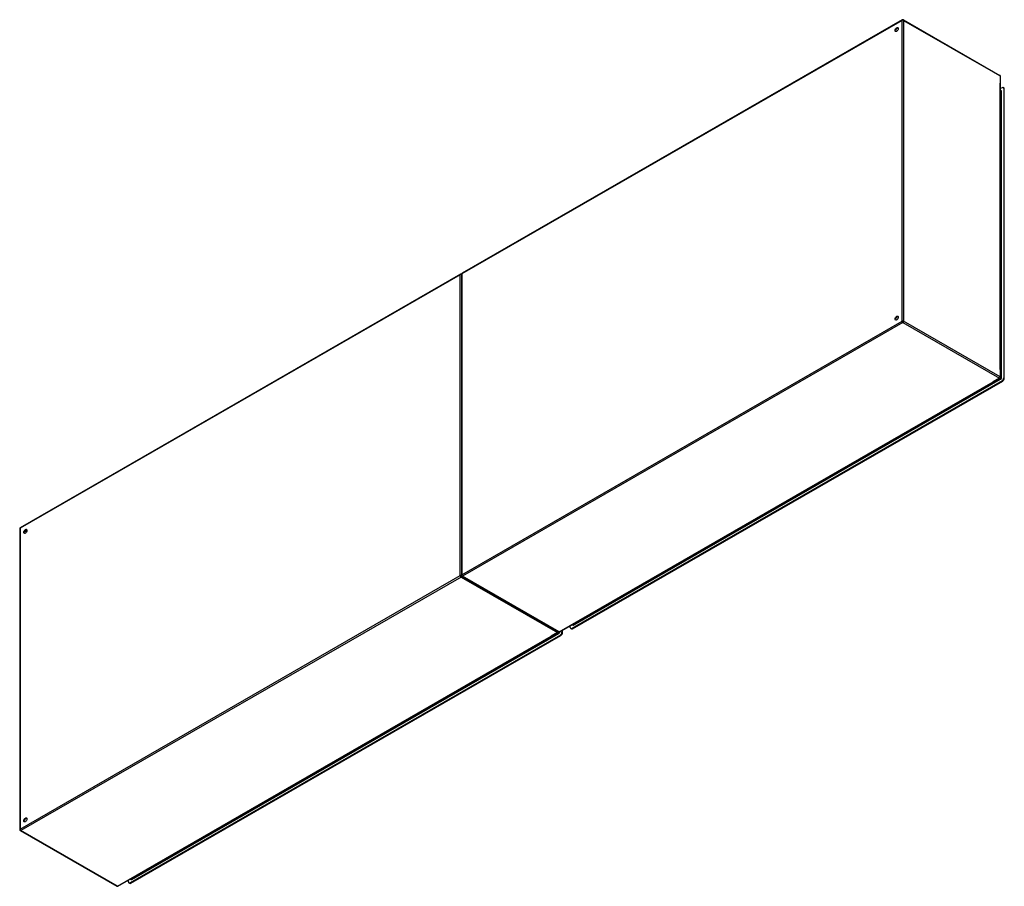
# Model space of a CAD drawing. Header units: inches. Extents: x 463.6 to 548.7, y 179 to 253.9.
import ezdxf

# ---------------------------------------------------------------- set-up
doc = ezdxf.new("R2010")
doc.units = ezdxf.units.IN
doc.header["$MEASUREMENT"] = 0
doc.layers.add('Visible Edges(ANSI)', color=7, linetype='Continuous', lineweight=25)
doc.layers.add('Visible Tangent Edges(ANSI)', color=7, linetype='Continuous', lineweight=25)

msp = doc.modelspace()

# ---------------------------------------------------------------- linework, layer by layer
at = {"layer": 'Visible Edges(ANSI)'}
for p, q in [((539.885, 253.898), (501.841, 231.99)), ((539.984, 253.898), (548.329, 249.092)), ((548.379, 223.006), (548.379, 249.006)), ((548.518, 248.035), (548.379, 247.954)), ((548.379, 247.761), (548.413, 247.741)), ((548.665, 248.017), (548.617, 248.044)), ((548.658, 247.954), (548.658, 222.951)), ((548.706, 222.923), (548.706, 247.926)), ((501.701, 231.909), (463.657, 210.001)), ((501.792, 231.904), (501.792, 205.904)), ((510.285, 201.013), (548.329, 222.921)), ((548.518, 222.71), (511.337, 201.298)), ((511.385, 201.271), (548.566, 222.682)), ((463.608, 209.915), (463.608, 183.916)), ((501.841, 205.818), (510.186, 201.013)), ((472.102, 179.024), (510.145, 200.932)), ((510.474, 201.121), (510.474, 200.962)), ((510.522, 200.935), (510.522, 201.149)), ((511.198, 201.379), (511.198, 201.538)), ((511.287, 201.261), (511.239, 201.289)), ((511.367, 201.635), (511.399, 201.617)), ((510.335, 200.721), (473.153, 179.31)), ((473.201, 179.282), (510.383, 200.694)), ((463.657, 183.83), (472.003, 179.024)), ((473.183, 179.647), (473.215, 179.629)), ((473.014, 179.391), (473.014, 179.549)), ((473.103, 179.273), (473.055, 179.3))]:
    msp.add_line(p, q, dxfattribs=at)
for centre, start, end in [((539.934, 253.812), 60.06401, 119.93599), ((548.28, 249.006), 0, 60.06401), ((501.751, 231.823), 65.25253, 119.93599), ((501.891, 231.904), 119.93599, 180), ((548.28, 223.006), 299.93599, 0), ((463.707, 209.915), 119.93599, 180), ((501.891, 205.904), 180, 240.06401), ((510.096, 201.018), 299.93599, 354.61946), ((510.236, 201.098), 240.06401, 299.93599), ((463.707, 183.916), 180, 240.06401), ((472.052, 179.11), 240.06401, 299.93599)]:
    msp.add_arc(centre, 0.099, start, end, dxfattribs=at)
for centre, major_axis in [((539.404, 253.055), (-0.097, -0.169)), ((539.404, 228.12), (-0.097, -0.169)), ((464.097, 209.688), (0.097, 0.169)), ((464.097, 184.753), (0.097, 0.169))]:
    msp.add_ellipse(centre, major_axis=major_axis, ratio=0.578093, dxfattribs=at)
for centre, major_axis, start_param, end_param in [((539.452, 253.027), (0.097, 0.169), 0.24866, 2.892933), ((548.518, 247.874), (0.098, 0.171), 5.495853, 7.06665), ((548.566, 247.846), (0.098, 0.171), 5.495853, 6.283185), ((539.452, 228.092), (0.097, 0.169), 0.24866, 2.892933), ((548.518, 222.871), (-0.098, -0.171), 0.783464, 2.354261), ((548.566, 222.843), (0.098, 0.171), 3.925057, 5.495853), ((464.145, 209.661), (0.097, 0.169), 0.24866, 2.892933), ((510.335, 200.882), (-0.098, -0.171), 0.783464, 2.354261), ((510.383, 200.855), (0.098, 0.171), 3.925057, 5.495853), ((511.337, 201.459), (-0.098, -0.171), 5.495853, 7.06665), ((511.385, 201.432), (-0.098, -0.171), 0, 0.783464), ((464.145, 184.726), (0.097, 0.169), 0.24866, 2.892933), ((473.153, 179.471), (-0.098, -0.171), 5.495853, 7.06665), ((473.201, 179.443), (-0.098, -0.171), 0, 0.783464)]:
    msp.add_ellipse(centre, major_axis=major_axis, ratio=0.578093, start_param=start_param, end_param=end_param, dxfattribs=at)
at = {"layer": 'Visible Tangent Edges(ANSI)'}
for p, q in [((539.864, 253.852), (501.821, 231.944)), ((539.864, 227.852), (539.864, 253.852)), ((540.004, 253.852), (548.35, 249.046)), ((540.004, 253.852), (540.004, 227.852)), ((548.35, 249.046), (548.35, 248.413)), ((548.35, 223.68), (548.35, 248.413)), ((548.379, 247.727), (548.433, 247.696)), ((548.433, 247.696), (548.433, 223.001)), ((548.477, 223.001), (548.477, 247.696)), ((548.658, 247.954), (548.706, 247.926)), ((501.681, 231.863), (463.637, 209.956)), ((501.681, 205.864), (501.681, 231.863)), ((501.821, 231.944), (501.821, 205.944)), ((501.821, 205.944), (539.864, 227.852)), ((539.934, 227.731), (501.891, 205.823)), ((539.934, 227.731), (548.28, 222.925)), ((548.35, 223.047), (540.004, 227.852)), ((548.35, 223.68), (548.35, 223.047)), ((548.433, 223.001), (548.379, 223.033)), ((510.236, 201.018), (547.737, 222.613)), ((511.47, 201.584), (548.385, 222.842)), ((511.52, 201.663), (548.292, 222.839)), ((548.28, 222.925), (547.737, 222.613)), ((548.363, 222.88), (548.292, 222.839)), ((548.311, 222.91), (548.363, 222.88)), ((548.518, 222.71), (548.566, 222.682)), ((548.706, 222.923), (548.658, 222.951)), ((463.637, 209.956), (463.637, 183.956)), ((464.184, 209.615), (464.038, 209.699)), ((464.206, 209.653), (464.06, 209.737)), ((463.637, 183.956), (501.681, 205.864)), ((501.751, 205.743), (463.707, 183.835)), ((501.751, 205.743), (510.096, 200.937)), ((510.236, 201.018), (501.891, 205.823)), ((473.286, 179.595), (510.201, 200.853)), ((473.336, 179.674), (510.108, 200.85)), ((510.096, 200.937), (509.553, 200.625)), ((510.179, 200.891), (510.108, 200.85)), ((510.127, 200.921), (510.179, 200.891)), ((510.293, 201.013), (510.293, 201.017)), ((510.522, 200.935), (510.474, 200.962)), ((511.385, 201.271), (511.337, 201.298)), ((511.448, 201.622), (511.396, 201.652)), ((511.52, 201.663), (511.448, 201.622)), ((472.052, 179.029), (509.553, 200.625)), ((510.335, 200.721), (510.383, 200.694)), ((472.052, 179.029), (463.707, 183.835)), ((473.264, 179.633), (473.212, 179.664)), ((473.336, 179.674), (473.264, 179.633)), ((473.201, 179.282), (473.153, 179.31))]:
    msp.add_line(p, q, dxfattribs=at)
for centre, major_axis, ratio, start_param, end_param in [((539.934, 253.812), (-0.0494, 0.0858), 0.578093, 0, 0.787332), ((539.934, 253.812), (-0.099, 0), 0.575862, 3.926991, 5.497787), ((539.934, 253.812), (0.0494, 0.0858), 0.578093, 5.495853, 6.283185), ((548.28, 249.006), (0.0494, 0.0858), 0.578093, 5.495853, 6.283185), ((548.28, 249.006), (0.099, 0), 0.575862, 0, 0.785398), ((548.385, 247.643), (0.065, 0.113), 0.578093, 5.495853, 6.988298), ((548.363, 247.655), (0.0494, 0.0858), 0.578093, 5.495853, 6.283185), ((548.455, 247.708), (-0.031, 0), 0.575862, 0.785398, 2.356194), ((501.751, 231.823), (-0.0494, 0.0858), 0.578093, 0, 0.787332), ((501.751, 231.823), (-0.099, 0), 0.575862, 4.28531, 5.497787), ((501.891, 231.904), (-0.099, 0), 0.575862, 5.497787, 6.283185), ((501.891, 231.904), (-0.0494, 0.0858), 0.578093, 0, 0.787332), ((539.934, 227.812), (0.099, 0), 0.575862, 0.785398, 2.356194), ((539.934, 227.812), (-0.0494, 0.0858), 0.578093, 0.787332, 2.358128), ((539.934, 227.812), (0.0494, 0.0858), 0.578093, 3.925057, 5.495853), ((548.28, 223.006), (-0.0494, -0.0858), 0.578093, 0.783464, 2.354261), ((548.28, 223.006), (0.099, 0), 0.575862, 0, 0.785398), ((548.363, 222.961), (-0.0494, -0.0858), 0.578093, 0.783464, 2.354261), ((548.385, 222.948), (0.065, 0.113), 0.578093, 3.925057, 5.495853), ((548.455, 223.014), (-0.031, 0), 0.575862, 0.785398, 2.356194), ((548.28, 223.006), (0.0494, -0.0858), 0.578093, 5.499721, 6.283185), ((548.363, 222.855), (-0.0155, 0.0269), 0.578093, 3.928925, 5.499721), ((463.707, 209.915), (-0.099, 0), 0.575862, 5.497787, 6.283185), ((463.707, 209.915), (-0.0494, 0.0858), 0.578093, 0, 0.787332), ((501.891, 205.904), (-0.099, 0), 0.575862, 5.497787, 6.283185), ((501.891, 205.904), (0.0494, -0.0858), 0.578093, 3.928925, 5.499721), ((501.751, 205.824), (0.099, 0), 0.575862, 1.091249, 2.356194), ((501.751, 205.824), (-0.0494, 0.0858), 0.578093, 0.787332, 2.358128), ((501.751, 205.824), (0.0494, 0.0858), 0.578093, 3.925057, 5.189623), ((501.891, 205.904), (-0.0494, -0.0858), 0.578093, 0, 0.783464), ((510.096, 201.018), (-0.0494, -0.0858), 0.578093, 0.783464, 1.99487), ((510.096, 201.018), (0.0494, -0.0858), 0.578093, 5.499721, 6.283185), ((510.179, 200.972), (-0.0494, -0.0858), 0.578093, 0.783464, 2.207295), ((510.179, 200.866), (-0.0155, 0.0269), 0.578093, 3.928925, 5.499721), ((510.236, 201.098), (-0.0494, -0.0858), 0.578093, 0, 0.783464), ((510.201, 200.96), (0.065, 0.113), 0.578093, 3.925057, 5.495853), ((510.236, 201.098), (0.0494, -0.0858), 0.578093, 5.499721, 6.283185), ((510.271, 201.025), (-0.031, 0), 0.575862, 1.685815, 2.356194), ((511.47, 201.69), (-0.065, -0.113), 0.578093, 5.578073, 7.06665), ((511.448, 201.703), (-0.0494, -0.0858), 0.578093, 0, 0.783464), ((511.448, 201.597), (-0.0155, 0.0269), 0.578093, 3.928925, 5.499721), ((463.707, 183.916), (-0.099, 0), 0.575862, 5.497787, 6.283185), ((463.707, 183.916), (0.0494, -0.0858), 0.578093, 3.928925, 5.499721), ((463.707, 183.916), (-0.0494, -0.0858), 0.578093, 0, 0.783464), ((473.286, 179.702), (-0.065, -0.113), 0.578093, 5.578073, 7.06665), ((473.264, 179.714), (-0.0494, -0.0858), 0.578093, 0, 0.783464), ((473.264, 179.608), (-0.0155, 0.0269), 0.578093, 3.928925, 5.499721), ((472.052, 179.11), (-0.0494, -0.0858), 0.578093, 0, 0.783464), ((472.052, 179.11), (0.0494, -0.0858), 0.578093, 5.499721, 6.283185)]:
    msp.add_ellipse(centre, major_axis=major_axis, ratio=ratio, start_param=start_param, end_param=end_param, dxfattribs=at)

doc.saveas('drawing.dxf')
